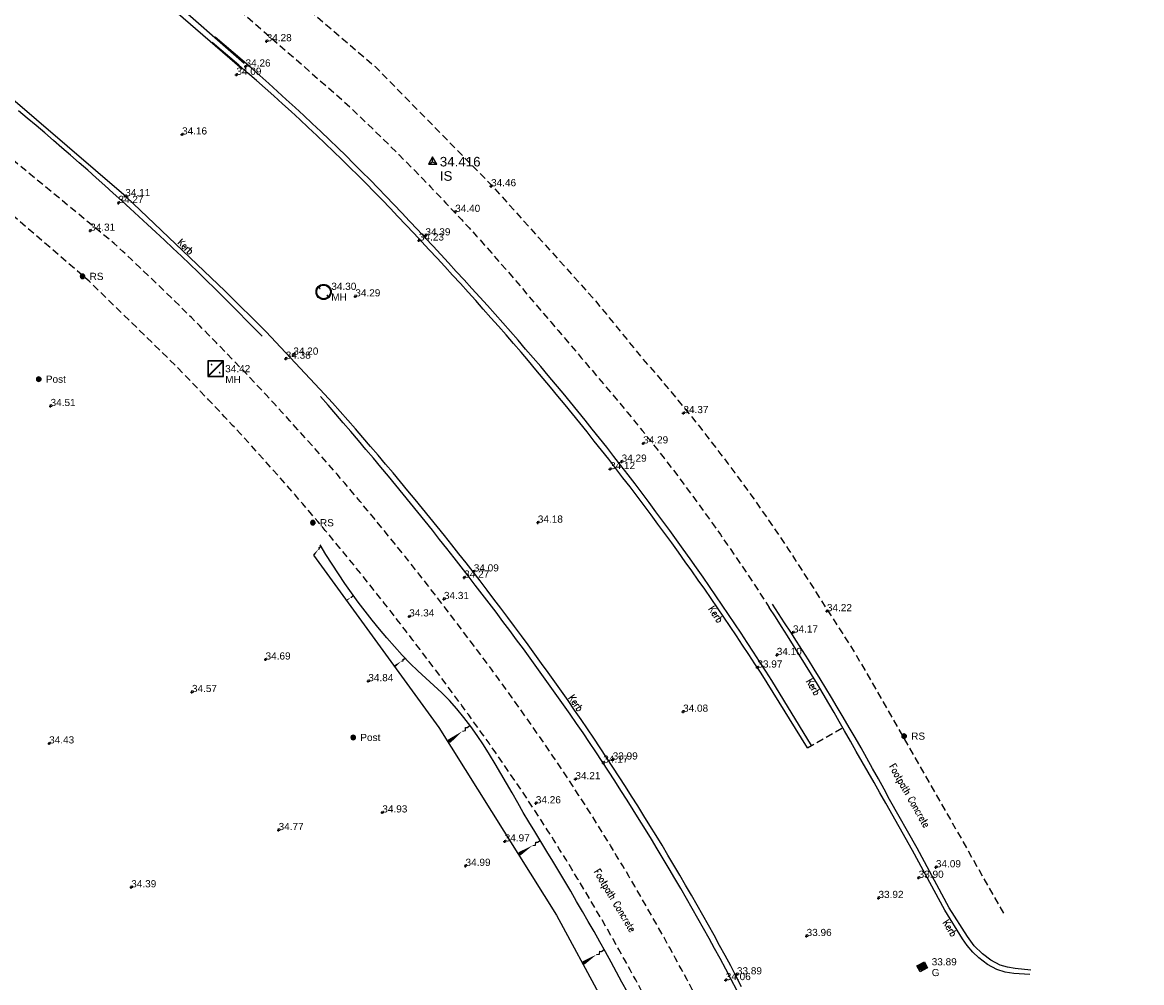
# Model space of a CAD drawing. Extents: x 708194 to 708420, y 776576 to 776889.
# Tile 29 of 31: x 708316 to 708362, y 776765 to 776805. Entities that reach past the tile are written whole.
import ezdxf
from ezdxf.enums import TextEntityAlignment as Align

# ---------------------------------------------------------------- set-up
doc = ezdxf.new("R2010")
doc.units = 0
doc.header["$LTSCALE"] = 0.15
doc.header["$MEASUREMENT"] = 0
doc.linetypes.add('Dashed', pattern=[3, 2, -1])
doc.layers.get('0').update_dxf_attribs({"linetype": 'CONTINUOUS'})
for name, color, linetype in [('Banking', 3, 'CONTINUOUS'), ('Banks', 2, 'CONTINUOUS'), ('Concrete', 7, 'Dashed'), ('Ground Levels', 3, 'CONTINUOUS'), ('Gulley', 4, 'CONTINUOUS'), ('Kerb', 30, 'CONTINUOUS'), ('Levels', 7, 'CONTINUOUS'), ('Manholes', 7, 'CONTINUOUS'), ('Sign', 8, 'CONTINUOUS'), ('Street Furniture', 1, 'CONTINUOUS'), ('Survey Stations', 1, 'CONTINUOUS'), ('Text', 2, 'CONTINUOUS'), ('Top of Kerb Line', 2, 'CONTINUOUS'), ('Verge', 1, 'Dashed')]:
    doc.layers.add(name, color=color, linetype=linetype)
doc.styles.add('Default', font='arial.ttf')
doc.styles.get("Standard").update_dxf_attribs({"font": 'ROMANS.SHX', "width": 0.8, "height": 0.3})
doc.styles.add('Station Text', font='arial.ttf')

# ---------------------------------------------------------------- blocks, each defined once
blk = doc.blocks.new('PT_STATION')
at = {"color": 0, "linetype": 'Continuous', "flags": 128}
for points in [[(0, 0.5), (-0.433, -0.25)], [(-0.433, -0.25), (0, 0), (0, 0.5)], [(0.433, -0.25), (0, 0.5)], [(0, 0), (0.433, -0.25)], [(-0.433, -0.25), (0.433, -0.25)]]:
    blk.add_lwpolyline(points, dxfattribs=at)
blk = doc.blocks.new('GULLY1')
at = {"color": 4, "linetype": 'Continuous', "flags": 128}
for points in [[(0.467377, 0.422146), (0, 0.422146)], [(0, 0.422146), (0, 0)], [(0, 0), (0.467377, 0)], [(0.420528, 0.375297), (0.046848, 0.375297)], [(0.046848, 0.375297), (0.046848, 0.046848)], [(0.046848, 0.046848), (0.420528, 0.046848)], [(0.124528, 0.046848), (0.124528, 0.375297)], [(0.198528, 0.046848), (0.198528, 0.375297)], [(0.272528, 0.046848), (0.272528, 0.375297)], [(0.346528, 0.046848), (0.346528, 0.375297)], [(0.420528, 0.046848), (0.420528, 0.375297)], [(0.467377, 0), (0.467377, 0.422146)]]:
    blk.add_lwpolyline(points, dxfattribs=at)
blk = doc.blocks.new('PT_PLUS')
at = {"color": 0, "linetype": 'Continuous', "flags": 128}
for points in [[(-0.5, 0), (0.5, 0)], [(0, -0.5), (0, 0.5)]]:
    blk.add_lwpolyline(points, dxfattribs=at)
blk = doc.blocks.new('MHR1')
at = {"color": 7, "linetype": 'Continuous', "flags": 128}
for points in [[(0.081175, 0.003996), (0.068502, 0.003996)], [(0.068502, -0.003996), (0.068502, 0.003996)], [(0.103779, 0.003996), (0.116452, 0.003996)], [(0.116452, 0.003996), (0.116452, -0.003996)], [(0.562184, 0.003996), (0.549511, 0.003996)], [(0.549511, -0.003996), (0.549511, 0.003996)], [(0.584787, 0.003996), (0.59746, 0.003996)], [(0.59746, 0.003996), (0.59746, -0.003996)], [(0.081175, -0.003996), (0.068502, -0.003996)], [(0.103779, -0.003996), (0.116452, -0.003996)], [(0.562184, -0.003996), (0.549511, -0.003996)], [(0.584787, -0.003996), (0.59746, -0.003996)]]:
    blk.add_lwpolyline(points, dxfattribs=at)
at = {"color": 7, "linetype": 'Continuous'}
for radius in [0.332981, 0.299683]:
    blk.add_circle((0.332981, 0), radius, dxfattribs=at)
for centre, start, end in [((0.092477, 0), 19.471221, 160.528779), ((0.573486, 0), 19.471221, 160.528779), ((0.092477, 0), -160.528779, -19.471221), ((0.573486, 0), -160.528779, -19.471221)]:
    blk.add_arc(centre, 0.011987, start, end, dxfattribs=at)
blk = doc.blocks.new('RS')
at = {"color": 8, "linetype": 'Continuous', "flags": 128}
for points in [[(-0.083713, 0.044426), (-0.083713, -0.044426)], [(-0.073184, -0.060215), (-0.073184, 0.060215)], [(-0.062653, 0.071107), (-0.062654, -0.071107)], [(-0.052123, -0.07915), (-0.052123, 0.07915)], [(-0.041594, 0.085156), (-0.041594, -0.085156)], [(-0.031064, -0.089536), (-0.031064, 0.089536)], [(-0.020533, 0.09252), (-0.020533, -0.09252)], [(-0.010004, -0.09477), (-0.010004, 0.09477)], [(0.000526, 0.09477), (0.000526, -0.09477)], [(0.011056, -0.09477), (0.011056, 0.09477)], [(0.021587, 0.09228), (0.021587, -0.09228)], [(0.032116, -0.089164), (0.032116, 0.089164)], [(0.042646, 0.084634), (0.042646, -0.084634)], [(0.053177, -0.078447), (0.053177, 0.078447)], [(0.063706, 0.070165), (0.063706, -0.070165)], [(0.074236, -0.058912), (0.074236, 0.058912)], [(0.084767, 0.04212), (0.084767, -0.042382)]]:
    blk.add_lwpolyline(points, dxfattribs=at)
at = {"color": 8, "linetype": 'Continuous'}
blk.add_arc((0, 0), 0.094771, 90.318307, 449.681693, dxfattribs=at)
blk = doc.blocks.new('MHS1')
at = {"color": 7, "linetype": 'Continuous', "flags": 128}
for points in [[(0.665963, 0.665963), (0, 0.665963)], [(0, 0.665963), (0, 0)], [(0.652643, 0.652643), (0.013319, 0.652643)], [(0.013319, 0.652643), (0.013319, 0.013319)], [(0.019979, 0.019979), (0.645984, 0.645984)], [(0.019979, 0.029397), (0.636566, 0.645984)], [(0.645984, 0.645984), (0.019979, 0.645984)], [(0.019979, 0.645984), (0.019979, 0.019979)], [(0.029397, 0.019979), (0.645984, 0.636566)], [(0.146713, 0.513599), (0.152363, 0.51925)], [(0.155674, 0.504638), (0.146713, 0.513599)], [(0.161325, 0.510289), (0.152363, 0.51925)], [(0.171657, 0.488655), (0.180618, 0.479694)], [(0.177308, 0.494306), (0.186269, 0.485345)], [(0.186269, 0.485345), (0.180618, 0.479694)], [(0.645984, 0.019979), (0.645984, 0.645984)], [(0.652643, 0.013319), (0.652643, 0.652643)], [(0.665963, 0), (0.665963, 0.665963)], [(0, 0), (0.665963, 0)], [(0.013319, 0.013319), (0.652643, 0.013319)], [(0.019979, 0.019979), (0.645984, 0.019979)], [(0.479694, 0.180618), (0.485345, 0.186269)], [(0.488655, 0.171657), (0.479694, 0.180618)], [(0.494306, 0.177308), (0.485345, 0.186269)], [(0.504638, 0.155674), (0.513599, 0.146713)], [(0.510289, 0.161325), (0.51925, 0.152363)], [(0.51925, 0.152363), (0.513599, 0.146713)]]:
    blk.add_lwpolyline(points, dxfattribs=at)
at = {"color": 7, "linetype": 'Continuous'}
for centre, start, end in [((0.166491, 0.499472), 154.471221, 295.528779), ((0.166491, 0.499472), -25.528779, 115.528779), ((0.499472, 0.166491), 154.471221, 295.528779), ((0.499472, 0.166491), -25.528779, 115.528779)]:
    blk.add_arc(centre, 0.011987, start, end, dxfattribs=at)
blk = doc.blocks.new('MHS')
at = {"color": 6, "linetype": 'Continuous'}
blk.add_blockref('MHS1', (-0.332981, -0.332981), dxfattribs=at)
blk = doc.blocks.new('bank')
at = {"layer": 'Banks', "linetype": 'Continuous', "const_width": 0.0348}
blk.add_lwpolyline([(0.081, 0.052, 1.238095), (0.081, -0.052, 1.238095)], format="xyb", dxfattribs=at)
at = {"layer": 'Banks', "linetype": 'Continuous'}
blk.add_lwpolyline([(0.652, 0), (0.752, -0.05), (0.826, 0.035), (0.876, 0), (1, 0)], dxfattribs=at)
blk.add_solid([(0.081, 0.07), (0.017, 0), (0.652, 0), (0.081, -0.07)], dxfattribs=at)

msp = doc.modelspace()

# ---------------------------------------------------------------- linework, layer by layer
at = {"layer": 'Banking', "flags": 128}
for points in [[(708340.862, 776764.675), (708340.638, 776765.096), (708340.412, 776765.515), (708340.178, 776765.943), (708339.943, 776766.369), (708339.705, 776766.795), (708339.466, 776767.219), (708339.224, 776767.643), (708338.981, 776768.065), (708338.737, 776768.486), (708338.491, 776768.907), (708338.243, 776769.327), (708337.993, 776769.745), (708337.742, 776770.163), (708337.49, 776770.58), (708337.236, 776770.996), (708336.981, 776771.411), (708336.739, 776771.811), (708336.502, 776772.214), (708336.269, 776772.619), (708336.037, 776773.026), (708335.805, 776773.433), (708335.57, 776773.839), (708335.332, 776774.243), (708335.087, 776774.643), (708334.836, 776775.039), (708334.575, 776775.429), (708334.303, 776775.811), (708334.019, 776776.184), (708333.722, 776776.547), (708333.409, 776776.897), (708333.09, 776777.219), (708332.759, 776777.528), (708332.422, 776777.832), (708332.089, 776778.139), (708331.766, 776778.457), (708331.435, 776778.806), (708331.11, 776779.161), (708330.792, 776779.522), (708330.48, 776779.889), (708330.176, 776780.261), (708329.878, 776780.639), (708329.587, 776781.022), (708329.303, 776781.411), (708329.026, 776781.805), (708328.757, 776782.203), (708328.495, 776782.607), (708328.24, 776783.015), (708327.993, 776783.428)], [(708327.722, 776782.987), (708332.973, 776775.773), (708337.897, 776767.907), (708341.61, 776761.031)]]:
    msp.add_lwpolyline(points, dxfattribs=at)
at = {"layer": 'Concrete', "flags": 128}
for points in [[(708290.113, 776839.512), (708290.591, 776837.552), (708291.3, 776836.189), (708292.489, 776834.968), (708293.966, 776833.653), (708297.753, 776830.479), (708303.314, 776825.929), (708310.129, 776820.373), (708319.556, 776812.622), (708323.973, 776808.927), (708325.947, 776807.174), (708330.298, 776803.464), (708335.134, 776798.532), (708339.446, 776793.743), (708341.413, 776791.326), (708341.731, 776790.962), (708342.048, 776790.597), (708342.361, 776790.229), (708342.672, 776789.859), (708342.981, 776789.487), (708343.288, 776789.113), (708343.591, 776788.738), (708343.893, 776788.36), (708344.192, 776787.98), (708344.488, 776787.598), (708344.784, 776787.212), (708345.076, 776786.824), (708345.367, 776786.434), (708345.655, 776786.042), (708345.94, 776785.649), (708346.222, 776785.253), (708346.502, 776784.856), (708346.78, 776784.456), (708347.054, 776784.055), (708347.326, 776783.652), (708347.595, 776783.248), (708347.862, 776782.841), (708350.39, 776778.901), (708354.598, 776771.554), (708356.657, 776767.912)], [(708360.019, 776724.814), (708357.724, 776730.987), (708357.548, 776731.45), (708357.372, 776731.913), (708357.196, 776732.376), (708357.02, 776732.839), (708356.843, 776733.301), (708356.667, 776733.764), (708356.49, 776734.227), (708356.312, 776734.689), (708356.135, 776735.152), (708355.957, 776735.614), (708355.779, 776736.076), (708355.601, 776736.538), (708355.423, 776737), (708355.245, 776737.462), (708355.066, 776737.924), (708354.887, 776738.386), (708354.712, 776738.838), (708354.536, 776739.291), (708354.36, 776739.743), (708354.185, 776740.195), (708354.009, 776740.647), (708353.833, 776741.099), (708353.656, 776741.551), (708353.48, 776742.003), (708353.303, 776742.455), (708353.126, 776742.907), (708352.949, 776743.358), (708352.771, 776743.81), (708352.593, 776744.261), (708352.415, 776744.712), (708352.237, 776745.163), (708352.058, 776745.614), (708351.878, 776746.065), (708351.698, 776746.516), (708351.518, 776746.966), (708351.339, 776747.414), (708351.16, 776747.862), (708350.981, 776748.31), (708350.803, 776748.759), (708350.625, 776749.207), (708350.446, 776749.655), (708350.268, 776750.103), (708350.088, 776750.551), (708349.909, 776750.999), (708349.728, 776751.446), (708349.547, 776751.894), (708349.364, 776752.34), (708349.181, 776752.786), (708348.996, 776753.232), (708348.81, 776753.677), (708348.622, 776754.122), (708348.432, 776754.565), (708348.241, 776755.008), (708348.047, 776755.45), (708347.848, 776755.901), (708347.648, 776756.351), (708347.447, 776756.801), (708347.245, 776757.251), (708347.042, 776757.7), (708346.837, 776758.149), (708346.632, 776758.597), (708346.425, 776759.044), (708346.217, 776759.491), (708346.007, 776759.937), (708345.796, 776760.382), (708345.583, 776760.827), (708345.369, 776761.27), (708345.152, 776761.713), (708344.934, 776762.155), (708344.714, 776762.596), (708344.492, 776763.036), (708344.268, 776763.475), (708344.042, 776763.913), (708343.813, 776764.35), (708343.581, 776764.788), (708343.348, 776765.226), (708343.113, 776765.662), (708342.877, 776766.098), (708342.638, 776766.533), (708342.398, 776766.967), (708342.157, 776767.4), (708341.913, 776767.832), (708341.668, 776768.262), (708341.421, 776768.692), (708341.172, 776769.121), (708340.921, 776769.548), (708340.668, 776769.975), (708340.412, 776770.4), (708340.155, 776770.824), (708339.896, 776771.246), (708339.635, 776771.668), (708339.371, 776772.088), (708339.105, 776772.506), (708338.837, 776772.922), (708338.567, 776773.337), (708338.295, 776773.75), (708338.02, 776774.162), (708337.744, 776774.572), (708337.465, 776774.981), (708337.184, 776775.389), (708336.902, 776775.795), (708336.617, 776776.2), (708336.331, 776776.604), (708336.043, 776777.006), (708335.754, 776777.408), (708335.462, 776777.808), (708335.17, 776778.207), (708334.876, 776778.605), (708334.581, 776779.002), (708334.284, 776779.398), (708333.986, 776779.793), (708333.687, 776780.188), (708333.387, 776780.581), (708333.084, 776780.975), (708332.781, 776781.369), (708332.476, 776781.761), (708332.169, 776782.152), (708331.861, 776782.542), (708331.552, 776782.932), (708331.241, 776783.32), (708330.929, 776783.706), (708330.616, 776784.092), (708330.301, 776784.477), (708329.984, 776784.86), (708329.666, 776785.242), (708329.347, 776785.622), (708329.025, 776786.002), (708328.702, 776786.379), (708328.378, 776786.756), (708328.052, 776787.131), (708327.724, 776787.504), (708327.394, 776787.877), (708327.063, 776788.247), (708326.729, 776788.617), (708326.393, 776788.986), (708326.056, 776789.353), (708325.718, 776789.719), (708325.377, 776790.083), (708325.036, 776790.446), (708324.692, 776790.808), (708324.348, 776791.168), (708324.001, 776791.526), (708323.653, 776791.884), (708323.304, 776792.239), (708322.953, 776792.593), (708322.601, 776792.946), (708322.247, 776793.297), (708321.891, 776793.647), (708321.535, 776793.995), (708321.176, 776794.342), (708320.817, 776794.687), (708320.455, 776795.03), (708320.093, 776795.373), (708319.729, 776795.713), (708319.363, 776796.052), (708299.558, 776812.399), (708291.161, 776819.334), (708286.721, 776823.032), (708286.373, 776823.339), (708286.025, 776823.646), (708285.678, 776823.954), (708285.331, 776824.263), (708284.984, 776824.571), (708284.638, 776824.881), (708284.292, 776825.19), (708283.947, 776825.501), (708283.602, 776825.811), (708283.258, 776826.122), (708282.914, 776826.434), (708282.57, 776826.746), (708282.226, 776827.058), (708281.881, 776827.369), (708281.537, 776827.68), (708281.192, 776827.992), (708280.848, 776828.303), (708280.505, 776828.616), (708280.163, 776828.931), (708279.823, 776829.247), (708279.484, 776829.565), (708279.149, 776829.886), (708278.816, 776830.21), (708278.472, 776830.55), (708278.131, 776830.892), (708277.791, 776831.236), (708277.454, 776831.582), (708277.118, 776831.93), (708276.785, 776832.28), (708276.454, 776832.632), (708276.125, 776832.985), (708275.798, 776833.341), (708275.473, 776833.699), (708275.15, 776834.059), (708274.437, 776834.648)], [(708350.519, 776705.829), (708355.258, 776707.458), (708359.806, 776708.952), (708360.237, 776709.101), (708360.685, 776709.266), (708361.081, 776709.408), (708361.381, 776709.522), (708361.584, 776709.623), (708361.814, 776709.773), (708361.997, 776709.924), (708362.114, 776710.055), (708362.199, 776710.194), (708362.283, 776710.392), (708362.352, 776710.634), (708362.392, 776710.874), (708362.402, 776711.11), (708362.385, 776711.345), (708362.339, 776711.577), (708362.214, 776711.962), (708361.537, 776714.554), (708359.883, 776719.335), (708358.242, 776724.153), (708355.95, 776730.32), (708355.776, 776730.778), (708355.6, 776731.24), (708355.425, 776731.702), (708355.249, 776732.164), (708355.072, 776732.626), (708354.896, 776733.088), (708354.719, 776733.549), (708354.542, 776734.011), (708354.365, 776734.472), (708354.188, 776734.934), (708354.01, 776735.395), (708353.833, 776735.857), (708353.655, 776736.318), (708353.476, 776736.779), (708353.298, 776737.24), (708353.119, 776737.701), (708352.944, 776738.153), (708352.769, 776738.605), (708352.593, 776739.057), (708352.418, 776739.508), (708352.242, 776739.96), (708352.066, 776740.411), (708351.89, 776740.862), (708351.714, 776741.314), (708351.538, 776741.764), (708351.361, 776742.215), (708351.184, 776742.666), (708351.007, 776743.116), (708350.83, 776743.566), (708350.652, 776744.016), (708350.474, 776744.465), (708350.296, 776744.915), (708350.117, 776745.364), (708349.938, 776745.813), (708349.758, 776746.262), (708349.579, 776746.711), (708349.399, 776747.16), (708349.22, 776747.609), (708349.042, 776748.058), (708348.863, 776748.506), (708348.685, 776748.954), (708348.507, 776749.401), (708348.329, 776749.846), (708348.15, 776750.291), (708347.971, 776750.736), (708347.791, 776751.179), (708347.61, 776751.621), (708347.429, 776752.063), (708347.246, 776752.503), (708347.062, 776752.942), (708346.877, 776753.38), (708346.691, 776753.816), (708346.503, 776754.252), (708346.312, 776754.687), (708346.115, 776755.133), (708345.916, 776755.58), (708345.717, 776756.026), (708345.517, 776756.472), (708345.316, 776756.917), (708345.113, 776757.361), (708344.91, 776757.804), (708344.706, 776758.246), (708344.5, 776758.687), (708344.293, 776759.127), (708344.085, 776759.567), (708343.875, 776760.005), (708343.664, 776760.442), (708343.451, 776760.878), (708343.236, 776761.313), (708343.02, 776761.746), (708342.802, 776762.178), (708342.582, 776762.609), (708342.36, 776763.039), (708342.135, 776763.468), (708341.907, 776763.899), (708341.677, 776764.331), (708341.445, 776764.761), (708341.212, 776765.191), (708340.978, 776765.619), (708340.741, 776766.046), (708340.504, 776766.472), (708340.264, 776766.897), (708340.023, 776767.321), (708339.78, 776767.743), (708339.535, 776768.165), (708339.288, 776768.585), (708339.04, 776769.003), (708338.79, 776769.421), (708338.537, 776769.836), (708338.283, 776770.251), (708338.027, 776770.664), (708337.768, 776771.075), (708337.508, 776771.485), (708337.246, 776771.892), (708336.982, 776772.298), (708336.715, 776772.703), (708336.446, 776773.106), (708336.175, 776773.509), (708335.901, 776773.91), (708335.626, 776774.31), (708335.348, 776774.709), (708335.068, 776775.107), (708334.787, 776775.504), (708334.504, 776775.9), (708334.218, 776776.296), (708333.932, 776776.69), (708333.643, 776777.083), (708333.353, 776777.476), (708333.061, 776777.868), (708332.768, 776778.259), (708332.474, 776778.65), (708332.178, 776779.04), (708331.881, 776779.429), (708331.582, 776779.819), (708331.282, 776780.207), (708330.981, 776780.595), (708330.679, 776780.981), (708330.375, 776781.366), (708330.07, 776781.75), (708329.764, 776782.132), (708329.456, 776782.514), (708329.147, 776782.894), (708328.837, 776783.272), (708328.525, 776783.65), (708328.212, 776784.026), (708327.898, 776784.4), (708327.582, 776784.773), (708327.264, 776785.145), (708326.945, 776785.515), (708326.624, 776785.884), (708326.302, 776786.251), (708325.978, 776786.616), (708325.653, 776786.98), (708325.324, 776787.344), (708324.994, 776787.707), (708324.663, 776788.068), (708324.329, 776788.428), (708323.995, 776788.787), (708323.658, 776789.144), (708323.321, 776789.5), (708322.981, 776789.854), (708322.641, 776790.207), (708322.038, 776790.834), (708318.319, 776794.471), (708313.409, 776798.705), (708306.639, 776804.254), (708298.316, 776810.94), (708290.065, 776817.656), (708285.26, 776821.538), (708281.33, 776825.15), (708277.538, 776828.759), (708274.767, 776831.582), (708273.009, 776833.37)], [(708294.8, 776830.489), (708300.626, 776825.539), (708309.242, 776818.616), (708318.577, 776810.839), (708322.679, 776807.602), (708324.608, 776805.83), (708328.916, 776802.067), (708329.26, 776801.744), (708329.602, 776801.419), (708329.943, 776801.093), (708330.282, 776800.765), (708330.62, 776800.436), (708330.956, 776800.105), (708331.291, 776799.772), (708331.624, 776799.438), (708331.955, 776799.102), (708332.285, 776798.765), (708332.613, 776798.426), (708332.939, 776798.085), (708333.264, 776797.743), (708333.587, 776797.399), (708333.909, 776797.054), (708334.231, 776796.704), (708334.55, 776796.353), (708334.867, 776795.999), (708335.181, 776795.643), (708335.494, 776795.286), (708335.806, 776794.927), (708336.116, 776794.567), (708336.425, 776794.206), (708336.733, 776793.845), (708337.041, 776793.483), (708337.348, 776793.121), (708337.655, 776792.759), (708337.963, 776792.397), (708338.285, 776792.019), (708338.607, 776791.642), (708338.929, 776791.264), (708339.252, 776790.887), (708339.573, 776790.509), (708339.895, 776790.13), (708340.215, 776789.751), (708340.534, 776789.37), (708340.851, 776788.988), (708341.167, 776788.605), (708341.48, 776788.22), (708341.791, 776787.833), (708342.099, 776787.444), (708342.405, 776787.053), (708342.707, 776786.659), (708343.007, 776786.262), (708343.304, 776785.864), (708343.6, 776785.464), (708343.893, 776785.063), (708344.184, 776784.66), (708344.473, 776784.255), (708344.76, 776783.849), (708345.044, 776783.441), (708345.326, 776783.031), (708345.606, 776782.62), (708345.884, 776782.208), (708346.159, 776781.794), (708346.803, 776780.804)]]:
    msp.add_lwpolyline(points, dxfattribs=at)
at = {"layer": 'Kerb', "flags": 128}
for points in [[(708291.519, 776830.98), (708297.531, 776825.892), (708304.529, 776820.155), (708313.157, 776813.119), (708321.435, 776806.214), (708324.725, 776803.364)], [(708348.411, 776774.921), (708346.718, 776777.646), (708346.463, 776778.042), (708346.207, 776778.437), (708345.949, 776778.83), (708345.69, 776779.223), (708345.429, 776779.615), (708345.167, 776780.006), (708344.904, 776780.396), (708344.638, 776780.784), (708344.372, 776781.172), (708344.103, 776781.559), (708343.834, 776781.945), (708343.563, 776782.329), (708343.29, 776782.713), (708343.006, 776783.109), (708342.721, 776783.504), (708342.433, 776783.898), (708342.145, 776784.291), (708341.854, 776784.682), (708341.563, 776785.073), (708341.269, 776785.462), (708340.974, 776785.85), (708340.678, 776786.237), (708340.38, 776786.623), (708340.081, 776787.007), (708339.78, 776787.391), (708339.477, 776787.773), (708339.174, 776788.154), (708338.869, 776788.534), (708338.562, 776788.913), (708338.259, 776789.285), (708337.954, 776789.656), (708337.648, 776790.025), (708337.34, 776790.394), (708337.031, 776790.761), (708336.72, 776791.127), (708336.409, 776791.492), (708336.095, 776791.855), (708335.781, 776792.218), (708335.465, 776792.579), (708335.148, 776792.94), (708334.829, 776793.299), (708334.51, 776793.657), (708334.189, 776794.014), (708333.867, 776794.37), (708333.543, 776794.724), (708333.219, 776795.078), (708332.894, 776795.43), (708332.568, 776795.782), (708332.241, 776796.133), (708331.913, 776796.483), (708331.584, 776796.832), (708331.254, 776797.179), (708330.923, 776797.526), (708330.59, 776797.871), (708330.255, 776798.214), (708329.919, 776798.556), (708329.581, 776798.897), (708329.241, 776799.235), (708328.9, 776799.571), (708328.556, 776799.906), (708328.21, 776800.238), (708327.856, 776800.574), (708327.499, 776800.909), (708327.142, 776801.242), (708326.782, 776801.572), (708326.421, 776801.901), (708326.057, 776802.228), (708325.693, 776802.553), (708325.326, 776802.877), (708324.958, 776803.198), (708324.588, 776803.517), (708324.217, 776803.835), (708323.844, 776804.15), (708323.469, 776804.464)], [(708345.65, 776764.901), (708345.421, 776765.34), (708345.19, 776765.778), (708344.956, 776766.215), (708344.725, 776766.64), (708344.493, 776767.064), (708344.258, 776767.488), (708344.022, 776767.91), (708343.783, 776768.331), (708343.543, 776768.751), (708343.301, 776769.17), (708343.057, 776769.588), (708342.811, 776770.004), (708342.564, 776770.42), (708342.315, 776770.835), (708342.063, 776771.248), (708341.811, 776771.661), (708341.556, 776772.072), (708341.3, 776772.483), (708341.041, 776772.892), (708340.782, 776773.3), (708340.52, 776773.707), (708340.257, 776774.113), (708339.992, 776774.518), (708339.728, 776774.917), (708339.462, 776775.316), (708339.195, 776775.713), (708338.925, 776776.108), (708338.654, 776776.503), (708338.381, 776776.896), (708338.106, 776777.288), (708337.83, 776777.679), (708337.552, 776778.069), (708337.272, 776778.458), (708336.991, 776778.845), (708336.709, 776779.232), (708336.425, 776779.617), (708336.14, 776780.001), (708335.853, 776780.385), (708335.565, 776780.767), (708335.275, 776781.149), (708334.985, 776781.529), (708334.693, 776781.909), (708334.4, 776782.287), (708334.106, 776782.665), (708333.806, 776783.047), (708333.506, 776783.428), (708333.203, 776783.808), (708332.9, 776784.187), (708332.595, 776784.565), (708332.288, 776784.942), (708331.981, 776785.317), (708331.672, 776785.692), (708331.361, 776786.065), (708331.049, 776786.437), (708330.736, 776786.808), (708330.422, 776787.178), (708330.106, 776787.547), (708329.789, 776787.915), (708329.471, 776788.281), (708329.151, 776788.647), (708328.83, 776789.011), (708328.508, 776789.374), (708328.184, 776789.736), (708325.737, 776792.344), (708324.023, 776794.047), (708319.867, 776798.007), (708313.634, 776803.352)], [(708357.715, 776765.42), (708357.048, 776765.468), (708356.689, 776765.517), (708356.342, 776765.624), (708355.946, 776765.839), (708355.591, 776766.116), (708355.333, 776766.36), (708355.101, 776766.63), (708354.898, 776766.921), (708354.156, 776768.121), (708352.804, 776770.614), (708351.687, 776772.597), (708351.441, 776773.032), (708351.194, 776773.466), (708350.947, 776773.901), (708350.7, 776774.335), (708350.452, 776774.769), (708350.204, 776775.202), (708349.956, 776775.636), (708349.739, 776776.015), (708349.522, 776776.394), (708349.303, 776776.772), (708349.063, 776777.181), (708348.82, 776777.589), (708348.575, 776777.995), (708348.328, 776778.4), (708348.079, 776778.804), (708347.828, 776779.207), (708347.575, 776779.608), (708347.32, 776780.008), (708347.062, 776780.407), (708346.803, 776780.804)]]:
    msp.add_lwpolyline(points, dxfattribs=at)
at = {"layer": 'Top of Kerb Line', "flags": 128}
for points in [[(708291.655, 776831.097), (708297.709, 776826.031), (708304.664, 776820.38), (708313.346, 776813.249), (708321.562, 776806.468), (708324.815, 776803.605)], [(708348.573, 776775.013), (708346.91, 776777.736), (708346.656, 776778.135), (708346.401, 776778.533), (708346.144, 776778.929), (708345.885, 776779.325), (708345.625, 776779.72), (708345.363, 776780.113), (708345.1, 776780.506), (708344.835, 776780.897), (708344.568, 776781.288), (708344.3, 776781.677), (708344.031, 776782.066), (708343.76, 776782.453), (708343.487, 776782.839), (708343.205, 776783.235), (708342.921, 776783.63), (708342.636, 776784.023), (708342.349, 776784.415), (708342.061, 776784.806), (708341.771, 776785.196), (708341.479, 776785.585), (708341.186, 776785.973), (708340.891, 776786.359), (708340.594, 776786.744), (708340.296, 776787.128), (708339.997, 776787.511), (708339.696, 776787.892), (708339.393, 776788.272), (708339.089, 776788.651), (708338.783, 776789.029), (708338.476, 776789.404), (708338.168, 776789.778), (708337.858, 776790.15), (708337.547, 776790.521), (708337.233, 776790.891), (708336.918, 776791.259), (708336.602, 776791.626), (708336.284, 776791.992), (708335.965, 776792.357), (708335.645, 776792.72), (708335.323, 776793.082), (708335.001, 776793.444), (708334.677, 776793.804), (708334.352, 776794.163), (708334.026, 776794.522), (708333.699, 776794.879), (708333.371, 776795.236), (708333.047, 776795.588), (708332.722, 776795.939), (708332.396, 776796.289), (708332.069, 776796.638), (708331.742, 776796.987), (708331.413, 776797.334), (708331.083, 776797.681), (708330.751, 776798.026), (708330.419, 776798.37), (708330.084, 776798.712), (708329.748, 776799.052), (708329.41, 776799.391), (708329.071, 776799.728), (708328.729, 776800.062), (708328.385, 776800.395), (708328.027, 776800.737), (708327.667, 776801.077), (708327.306, 776801.416), (708326.943, 776801.752), (708326.578, 776802.087), (708326.212, 776802.42), (708325.843, 776802.751), (708325.474, 776803.08), (708325.102, 776803.407), (708324.729, 776803.733), (708324.354, 776804.056), (708323.977, 776804.377), (708323.599, 776804.697)], [(708325.562, 776792.166), (708323.929, 776793.818), (708323.582, 776794.16), (708323.233, 776794.5), (708322.884, 776794.84), (708322.533, 776795.178), (708322.181, 776795.515), (708321.828, 776795.851), (708321.473, 776796.185), (708321.118, 776796.518), (708320.761, 776796.85), (708320.403, 776797.181), (708320.044, 776797.511), (708319.684, 776797.839), (708319.33, 776798.16), (708318.975, 776798.479), (708318.618, 776798.797), (708318.261, 776799.114), (708317.902, 776799.43), (708317.543, 776799.744), (708317.182, 776800.057), (708316.82, 776800.369), (708316.457, 776800.68), (708316.094, 776800.99), (708315.729, 776801.298), (708315.363, 776801.605)], [(708345.448, 776764.765), (708345.217, 776765.206), (708344.984, 776765.646), (708344.748, 776766.085), (708344.518, 776766.508), (708344.286, 776766.93), (708344.052, 776767.35), (708343.817, 776767.77), (708343.579, 776768.189), (708343.34, 776768.607), (708343.099, 776769.024), (708342.856, 776769.439), (708342.612, 776769.854), (708342.366, 776770.268), (708342.118, 776770.68), (708341.868, 776771.092), (708341.617, 776771.502), (708341.363, 776771.912), (708341.108, 776772.32), (708340.852, 776772.727), (708340.593, 776773.133), (708340.333, 776773.538), (708340.071, 776773.942), (708339.807, 776774.345), (708339.542, 776774.745), (708339.276, 776775.143), (708339.007, 776775.54), (708338.736, 776775.936), (708338.464, 776776.331), (708338.189, 776776.724), (708337.913, 776777.116), (708337.636, 776777.507), (708337.356, 776777.897), (708337.075, 776778.285), (708336.793, 776778.673), (708336.509, 776779.059), (708336.224, 776779.445), (708335.938, 776779.829), (708335.65, 776780.213), (708335.362, 776780.596), (708335.072, 776780.978), (708334.781, 776781.359), (708334.489, 776781.739), (708334.197, 776782.119), (708333.903, 776782.498), (708333.604, 776782.883), (708333.303, 776783.266), (708333.001, 776783.649), (708332.698, 776784.031), (708332.394, 776784.412), (708332.088, 776784.791), (708331.781, 776785.17), (708331.473, 776785.548), (708331.164, 776785.925), (708330.854, 776786.301), (708330.542, 776786.676), (708330.229, 776787.049), (708329.915, 776787.422), (708329.6, 776787.794), (708329.283, 776788.165), (708328.966, 776788.535), (708328.647, 776788.904), (708328.327, 776789.271), (708328.006, 776789.638)], [(708357.757, 776765.605), (708357.1, 776765.676), (708356.781, 776765.723), (708356.472, 776765.816), (708356.085, 776766.021), (708355.738, 776766.287), (708355.394, 776766.625), (708355.103, 776767.009), (708354.341, 776768.215), (708353.004, 776770.721), (708351.848, 776772.748), (708351.613, 776773.184), (708351.375, 776773.618), (708351.135, 776774.052), (708350.893, 776774.484), (708350.65, 776774.915), (708350.404, 776775.345), (708350.155, 776775.773), (708349.905, 776776.201), (708349.653, 776776.627), (708349.416, 776777.024), (708349.176, 776777.42), (708348.935, 776777.814), (708348.692, 776778.208), (708348.448, 776778.601), (708348.201, 776778.992), (708347.953, 776779.382), (708347.703, 776779.771), (708347.451, 776780.159), (708347.197, 776780.546), (708346.942, 776780.932)]]:
    msp.add_lwpolyline(points, dxfattribs=at)
at = {"layer": 'Verge'}
msp.add_line((708348.411, 776774.921), (708349.885, 776775.762), dxfattribs=at)

# ---------------------------------------------------------------- block references
at = {"layer": 'Banks'}
for p, xscale, yscale, zscale, rotation in [((708327.722, 776782.987), 0.490198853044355, 0.490198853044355, 0.490198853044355, 51.4468708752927), ((708329.1, 776781.094), 0.351083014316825, 0.351083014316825, 0.351083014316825, 35.27061400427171), ((708331.11, 776778.332), 0.565453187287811, 0.565453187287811, 0.565453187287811, 36.89683072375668), ((708333.356, 776775.161), 1.147474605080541, 1.147474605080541, 1.147474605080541, 37.26411347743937), ((708336.306, 776770.449), 1.079236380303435, 1.079236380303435, 1.079236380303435, 32.86091477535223), ((708338.991, 776765.881), 1.07115077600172, 1.07115077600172, 1.07115077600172, 32.97108499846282)]:
    msp.add_blockref('bank', p, dxfattribs=dict(at, xscale=xscale, yscale=yscale, zscale=zscale, rotation=rotation))
at = {"layer": 'Ground Levels', "xscale": 0.12, "yscale": 0.12, "zscale": 0.12}
for p in [(708316.704, 776789.237), (708325.709, 776778.617), (708330.012, 776777.71), (708322.626, 776777.255), (708316.644, 776775.102), (708330.599, 776772.21), (708326.256, 776771.472), (708335.724, 776770.996), (708334.084, 776769.971), (708320.083, 776769.074)]:
    msp.add_blockref('PT_PLUS', p, dxfattribs=at)
at = {"layer": 'Gulley', "xscale": -0.5983069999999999, "yscale": 0.854052, "rotation": 117.773344}
msp.add_blockref('GULLY1', (708353.31, 776765.954), dxfattribs=at)
at = {"layer": 'Levels', "xscale": 0.12, "yscale": 0.12, "zscale": 0.12}
for p in [(708325.755, 776804.522), (708324.87, 776803.462), (708324.486, 776803.115), (708322.21, 776800.615), (708335.155, 776798.447), (708319.548, 776797.746), (708319.833, 776798.031), (708333.652, 776797.372), (708318.361, 776796.583), (708332.404, 776796.387), (708332.132, 776796.173), (708329.468, 776793.831), (708326.554, 776791.22), (708326.871, 776791.39), (708343.21, 776788.941), (708341.524, 776787.671), (708340.623, 776786.906), (708340.136, 776786.594), (708337.113, 776784.352), (708334.43, 776782.307), (708334.029, 776782.048), (708333.18, 776781.152), (708331.728, 776780.423), (708349.22, 776780.643), (708347.798, 776779.748), (708347.121, 776778.807), (708346.308, 776778.281), (708343.197, 776776.43), (708339.854, 776774.295), (708340.249, 776774.427), (708338.687, 776773.604), (708337.03, 776772.593), (708353.786, 776769.913), (708353.063, 776769.471), (708351.381, 776768.626), (708348.371, 776767.033), (708345.452, 776765.426), (708344.982, 776765.186)]:
    msp.add_blockref('PT_PLUS', p, dxfattribs=at)
at = {"layer": 'Manholes', "xscale": 0.957765, "yscale": 0.957765, "zscale": 0.957765, "rotation": 315.508153}
msp.add_blockref('MHR1', (708327.913, 776794.241), dxfattribs=at)
at = {"layer": 'Manholes'}
msp.add_blockref('MHS', (708323.619, 776790.803), dxfattribs=at)
at = {"layer": 'Sign'}
for p in [(708318.038, 776794.671), (708327.687, 776784.35), (708352.45, 776775.408)]:
    msp.add_blockref('RS', p, dxfattribs=at)
at = {"layer": 'Street Furniture'}
for p in [(708316.206, 776790.364), (708329.378, 776775.354)]:
    msp.add_blockref('RS', p, dxfattribs=at)
at = {"layer": 'Survey Stations', "xscale": 0.4, "yscale": 0.4, "zscale": 0.4}
msp.add_blockref('PT_STATION', (708332.706, 776799.476), dxfattribs=at)

# ---------------------------------------------------------------- texts
at = {"layer": 'Ground Levels', "style": 'Default'}
for s, p in [('34.51', (708316.704, 776789.237)), ('34.69', (708325.709, 776778.617)), ('34.84', (708330.012, 776777.71)), ('34.57', (708322.626, 776777.255)), ('34.43', (708316.644, 776775.102)), ('34.93', (708330.599, 776772.21)), ('34.77', (708326.256, 776771.472)), ('34.97', (708335.724, 776770.996)), ('34.99', (708334.084, 776769.971)), ('34.39', (708320.083, 776769.074))]:
    msp.add_text(s, height=0.3, dxfattribs=at).set_placement(p)
at = {"layer": 'Gulley', "style": 'Default'}
for s, p in [('33.89', (708353.61, 776765.954)), ('G', (708353.61, 776765.504))]:
    msp.add_text(s, height=0.3, dxfattribs=at).set_placement(p, align=Align.MIDDLE_LEFT)
at = {"layer": 'Levels', "style": 'Default'}
for s, p in [('34.28', (708325.755, 776804.522)), ('34.09', (708324.486, 776803.115)), ('34.26', (708324.87, 776803.462)), ('34.16', (708322.21, 776800.615)), ('34.46', (708335.155, 776798.447)), ('34.11', (708319.833, 776798.031)), ('34.27', (708319.548, 776797.746)), ('34.40', (708333.652, 776797.372)), ('34.31', (708318.361, 776796.583)), ('34.23', (708332.132, 776796.173)), ('34.39', (708332.404, 776796.387)), ('34.29', (708329.468, 776793.831)), ('34.20', (708326.871, 776791.39)), ('34.38', (708326.554, 776791.22)), ('34.37', (708343.21, 776788.941)), ('34.29', (708341.524, 776787.671)), ('34.29', (708340.623, 776786.906)), ('34.12', (708340.136, 776786.594)), ('34.18', (708337.113, 776784.352)), ('34.27', (708334.029, 776782.048)), ('34.09', (708334.43, 776782.307)), ('34.31', (708333.18, 776781.152)), ('34.22', (708349.22, 776780.643)), ('34.34', (708331.728, 776780.423)), ('34.17', (708347.798, 776779.748)), ('34.10', (708347.121, 776778.807)), ('33.97', (708346.308, 776778.281)), ('34.08', (708343.197, 776776.43)), ('34.17', (708339.854, 776774.295)), ('33.99', (708340.249, 776774.427)), ('34.21', (708338.687, 776773.604)), ('34.26', (708337.03, 776772.593)), ('34.09', (708353.786, 776769.913)), ('33.90', (708353.063, 776769.471)), ('33.92', (708351.381, 776768.626)), ('33.96', (708348.371, 776767.033)), ('34.06', (708344.982, 776765.186)), ('33.89', (708345.452, 776765.426))]:
    msp.add_text(s, height=0.3, dxfattribs=at).set_placement(p)
at = {"layer": 'Manholes', "style": 'Default'}
for s, p in [('34.30', (708328.463, 776794.254)), ('MH', (708328.463, 776793.804)), ('34.42', (708324.019, 776790.803)), ('MH', (708324.019, 776790.353))]:
    msp.add_text(s, height=0.3, dxfattribs=at).set_placement(p, align=Align.MIDDLE_LEFT)
at = {"layer": 'Sign', "style": 'Default'}
for p in [(708318.338, 776794.671), (708327.987, 776784.35), (708352.75, 776775.408)]:
    msp.add_text('RS', height=0.3, dxfattribs=at).set_placement(p, align=Align.MIDDLE_LEFT)
at = {"layer": 'Street Furniture', "style": 'Default'}
for p in [(708316.506, 776790.364), (708329.678, 776775.354)]:
    msp.add_text('Post', height=0.3, dxfattribs=at).set_placement(p, align=Align.MIDDLE_LEFT)
at = {"layer": 'Survey Stations', "style": 'Station Text'}
for s, p in [('34.416', (708333.006, 776799.476)), ('IS', (708333.006, 776798.876))]:
    msp.add_text(s, height=0.4, dxfattribs=at).set_placement(p, align=Align.MIDDLE_LEFT)
at = {"layer": 'Text', "width": 0.8}
for s, rotation, p in [('Kerb', 316.3834, (708321.999, 776796.058)), ('Kerb', 304.3821, (708344.24, 776780.727)), ('Kerb', 301.0195, (708348.336, 776777.707)), ('Kerb', 304.8253, (708338.375, 776777.009)), ('Footpath Concrete ', 299.6194, (708351.816, 776774.144)), ('Footpath Concrete ', 300.8199, (708339.445, 776769.732)), ('Kerb', 301.7299, (708354.057, 776767.597))]:
    msp.add_text(s, height=0.3, rotation=rotation, dxfattribs=at).set_placement(p)

doc.saveas('drawing.dxf')
